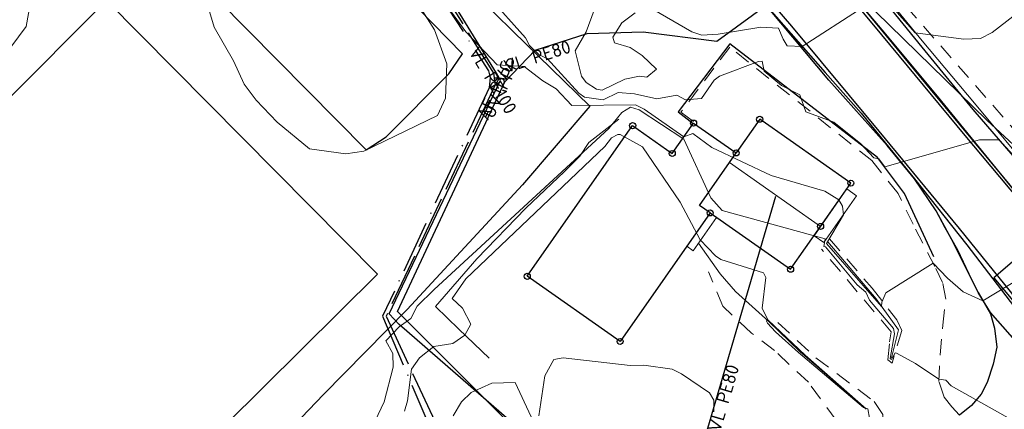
# Model space of a CAD drawing. Header units: metres. Extents: x 0 to 385757, y 0 to 6885278.
# Tile 95 of 108: x 309140 to 309233, y 6884257 to 6884294. Entities that reach past the tile are written whole.
import ezdxf

# ---------------------------------------------------------------- set-up
doc = ezdxf.new("R2010")
doc.units = ezdxf.units.M
for name, pattern in [('AvløpFelles', [7, 5, -1, 0, -1]), ('Overvann', [6, 5, -1]), ('STVEGKANT', [2.5, 1.5, -1])]:
    doc.linetypes.add(name, pattern=pattern)
for name, color, linetype in [('K--DI---', 7, 'Continuous'), ('K--DI---05009--TaksprangBunn', 9, 'Continuous'), ('K--DI---05014--Takkant-HUS_PRIKK', 8, 'Continuous'), ('K--DI---07006--Vegskulderkant', 9, 'Continuous'), ('K--DI---07536--GangfeltAvgrensning', 9, 'Continuous'), ('K--DI---09111--KantUtsnitt', 9, 'Continuous'), ('K--DI---Gjerde', 9, 'Continuous'), ('K--DI---Kjørebanekant', 9, 'Continuous'), ('K--DI---LednTraseseksjon-AF-Sosiinfo', 9, 'Continuous'), ('K--DI---LednTraseseksjon-OV-Sosiinfo', 9, 'Continuous'), ('K--DI---LednTraseseksjon-VL-Sosiinfo', 9, 'Continuous'), ('K--DI---VegFiktivGrense', 9, 'Continuous')]:
    doc.layers.add(name, color=color, linetype=linetype)
for name, color, linetype, lineweight in [('K--DI---05051--TrappBygg-HUSDIV', 8, 'Continuous', 9), ('K--DI---05081--Taksprang-HUSDIV', 8, 'Continuous', 9), ('K--DI---06002--MurLoddrett-STMUR', 8, 'STREK MED BDS208', 9), ('K--DI---06320--Idrettsanlegg-IDRETT', 8, 'Continuous', 9), ('K--DI---07007--AnnetVegarealAvgrensning-STVEGKANT', 252, 'STVEGKANT', 20), ('K--DI---07018--Vegdekkekant-VKANT', 250, 'Continuous', 25), ('K--DI---08000--LednTraseseksjon-Avløp felles', 1, 'AvløpFelles', 25), ('K--DI---08000--LednTraseseksjon-Over vann', 7, 'Overvann', 25), ('K--DI---08000--LednTraseseksjon-Vann', 5, 'Continuous', 25), ('K--DI---Høydekurve-KURVE', 8, 'Continuous', 9), ('K--DI---Høydekurve-TKURVE', 7, 'Continuous', 20), ('K--DI---Mønelinje-HUSDIV', 8, 'Continuous', 9)]:
    doc.layers.add(name, color=color, linetype=linetype, lineweight=lineweight)
doc.layers.add('K--DI---HUS_PRIKK', color=7, linetype='Continuous', true_color=0x000000)
doc.styles.add('Focus CAT', font='isocpeur.ttf')
doc.linetypes.add('STREK MED BDS208', pattern='A,3.5,[208,BDS.shx,S=128,R=0,X=0,Y=0]', length=3.5)

# ---------------------------------------------------------------- blocks, each defined once
blk = doc.blocks.new('BDS199')
at = {"layer": 'K--DI---'}
blk.add_circle((0, 0), 5, dxfattribs=at)

msp = doc.modelspace()

# ---------------------------------------------------------------- linework, layer by layer
at = {"layer": 'K--DI---05009--TaksprangBunn', "linetype": 'Continuous', "elevation": 14.46}
msp.add_lwpolyline([(309205.23, 6884275.3), (309204.21, 6884276.02), (309207.06, 6884280.09), (309207.7, 6884281)], dxfattribs=at)
at = {"layer": 'K--DI---05014--Takkant-HUS_PRIKK', "elevation": 14.46, "flags": 128}
msp.add_lwpolyline([(309205.23, 6884275.3), (309196.67, 6884263.09), (309187.84, 6884269.28), (309197.86, 6884283.59), (309201.63, 6884280.95), (309203.66, 6884283.84), (309207.7, 6884281)], dxfattribs=at)
at = {"layer": 'K--DI---05014--Takkant-HUS_PRIKK'}
msp.add_polyline3d([(309205.23, 6884275.3, 19.66), (309212.88, 6884269.95, 19.66), (309215.73, 6884274.02, 23.35), (309218.61, 6884278.13, 19.66), (309209.94, 6884284.2, 19.66), (309207.7, 6884281, 22.53)], dxfattribs=at)
at = {"layer": 'K--DI---05051--TrappBygg-HUSDIV'}
for points in [[(309218.23, 6884277.59, 13.49), (309219.16, 6884276.94, 13.49), (309216.05, 6884272.49, 11.73), (309215.12, 6884273.14, 11.73), (309218.23, 6884277.59, 13.49)], [(309203.02, 6884272.14, 10.03), (309203.63, 6884271.71, 10.03), (309205.84, 6884274.87, 11.67), (309205.23, 6884275.3, 11.67), (309203.02, 6884272.14, 10.03)]]:
    msp.add_polyline3d(points, dxfattribs=at)
at = {"layer": 'K--DI---05081--Taksprang-HUSDIV'}
msp.add_polyline3d([(309205.23, 6884275.3, 19.66), (309204.21, 6884276.02, 19.66), (309207.06, 6884280.09, 23.35), (309207.7, 6884281, 22.53)], dxfattribs=at)
at = {"layer": 'K--DI---06002--MurLoddrett-STMUR'}
for points in [[(309194.65, 6884328.87, 16.93), (309200.83, 6884321.45, 17.54), (309207.41, 6884313.3, 16.97), (309214.94, 6884304.2, 16.67), (309219.89, 6884298.38, 16.48), (309225.38, 6884291.65, 16.05), (309230.38, 6884285.74, 15.62), (309236.18, 6884278.77, 14.72), (309242.52, 6884270.55, 13.26)], [(309184.21, 6884261.5, 10.05), (309181.33, 6884264.27, 10.88), (309179.1, 6884266.42, 11.85), (309183.04, 6884270.95, 12.13), (309187.69, 6884275.76, 12.18), (309191.38, 6884279.24, 12.47), (309192.84, 6884280.69, 12.71), (309193.7, 6884281.99, 13.08), (309196.56, 6884284.2, 13.71)], [(309204.13, 6884272.42, 11.77), (309206.17, 6884269.52, 11.76), (309207.63, 6884267.85, 11.68), (309210.8, 6884264.99, 11.74)], [(309216.42, 6884272.56, 13.39), (309221.01, 6884267.15, 13.16), (309223.13, 6884264.19, 12.53), (309222.47, 6884261.53, 12.32)], [(309210.8, 6884264.99, 11.74), (309213.76, 6884262.14, 11.68), (309219.84, 6884256.87, 11.42)]]:
    msp.add_polyline3d(points, dxfattribs=at)
at = {"layer": 'K--DI---06320--Idrettsanlegg-IDRETT'}
msp.add_polyline3d([(309147.83, 6884295.48, 12.8), (309173.59, 6884269.5, 12.81), (309133.84, 6884230.16, 12.69), (309108.25, 6884255.87, 12.68), (309147.83, 6884295.48, 12.8)], dxfattribs=at)
at = {"layer": 'K--DI---07006--Vegskulderkant', "linetype": 'Continuous'}
for points in [[(309290.06, 6884208.56, 7.83), (309282.29, 6884218.39, 8.57), (309275.92, 6884226.2, 9.29), (309267.43, 6884236.7, 10.09), (309260.33, 6884245.43, 10.97), (309255.18, 6884252.01, 11.53), (309254.28, 6884253.13, 11.62), (309253.84, 6884254.65, 11.68), (309242.89, 6884267.8, 12.71), (309240.9, 6884269.36, 12.91), (309236.04, 6884275.12, 13.49), (309226.86, 6884286.4, 14.29), (309221.93, 6884292.27, 14.83), (309214.04, 6884301.63, 15.54), (309205.98, 6884311.53, 15.92), (309195.43, 6884324.63, 16.11), (309186.68, 6884335.69, 16.11), (309180.79, 6884343.71, 16.05), (309176.77, 6884349.59, 16.15), (309171.4, 6884357.88, 16.12), (309163.87, 6884369.49, 16.11)], [(309241.45, 6884254.99, 12.12), (309231.9, 6884265.85, 12.71), (309230.71, 6884267.74, 13.07), (309228.18, 6884272.82, 13.6), (309226.74, 6884275.5, 13.86), (309224.65, 6884278.53, 14.26), (309222.05, 6884281.7, 14.44), (309216.53, 6884287.92, 14.91), (309210.81, 6884294.71, 15.18), (309202.67, 6884304.24, 15.71), (309195.24, 6884312.57, 16.16), (309191.16, 6884318.05, 16.19), (309181.61, 6884330.27, 16.22), (309180.92, 6884330.98, 16.22), (309180.31, 6884331, 16.22), (309179.47, 6884330.94, 16.21), (309169.16, 6884346.66, 15.95), (309166.85, 6884350.65, 15.99), (309166.91, 6884351.86, 16.07), (309166.62, 6884352.36, 16.13), (309165.35, 6884354.55, 16.24), (309159.83, 6884363.04, 16.13)]]:
    msp.add_polyline3d(points, dxfattribs=at)
at = {"layer": 'K--DI---07007--AnnetVegarealAvgrensning-STVEGKANT'}
for points in [[(309239.51, 6884277.65, 14.92), (309234.75, 6884282.52, 15.43), (309223.67, 6884295.13, 16.34), (309226.6, 6884297.81, 16.49)], [(309228.95, 6884256.08, 11.95), (309228.23, 6884256.87, 11.9), (309227.49, 6884257.8, 11.92), (309226.97, 6884259.29, 11.97), (309227.1, 6884261.81, 12.3), (309227.35, 6884264.63, 12.71), (309227.64, 6884267.12, 12.83), (309227.34, 6884268.68, 12.9), (309226.6, 6884270.22, 12.97), (309224.53, 6884274.22, 13.37), (309223.1, 6884277.16, 13.7), (309220.6, 6884280.28, 13.9), (309207.1, 6884291.04, 14.59), (309202.45, 6884284.87, 14.01), (309203.79, 6884283.88, 14.02)], [(309216.58, 6884272.83, 13.57), (309220.63, 6884268.16, 13.15), (309222.97, 6884265.16, 12.73), (309223.45, 6884264.12, 12.43), (309222.53, 6884261.04, 11.8), (309222.14, 6884261.36, 11.77), (309222.29, 6884263.06, 11.77), (309222.45, 6884264, 11.77), (309215.81, 6884271.87, 11.77)], [(309211.68, 6884264.89, 11.61), (309215.28, 6884261.54, 11.5), (309220.82, 6884257.4, 11.36), (309221.66, 6884256.15, 11.23), (309221.58, 6884254.5, 11.13), (309221.41, 6884254.07, 11.04), (309220.99, 6884253.56, 10.85), (309220.3, 6884253.61, 10.78), (309219.03, 6884253.94, 10.55), (309218.26, 6884254.44, 10.45), (309217.2, 6884255.62, 10.31), (309214.58, 6884259.22, 10.18), (309212.75, 6884260.9, 10.24), (309211.34, 6884262.24, 10.22), (309209.15, 6884263.89, 10.21), (309206.45, 6884266.43, 10.05), (309205.07, 6884269.71, 10.08)]]:
    msp.add_polyline3d(points, dxfattribs=at)
at = {"layer": 'K--DI---07018--Vegdekkekant-VKANT'}
for points in [[(309241.74, 6884268.3, 12.7), (309241.16, 6884269.02, 12.75), (309233.15, 6884278.68, 13.65), (309226.18, 6884287.07, 14.45), (309216.32, 6884299.04, 15.3), (309210.12, 6884306.64, 15.77), (309203.34, 6884314.86, 16.05), (309195.91, 6884324.09, 16.35), (309190.92, 6884330.36, 16.41), (309186.32, 6884336.25, 16.39), (309182.45, 6884341.53, 16.12), (309179.69, 6884345.47, 15.98), (309174.97, 6884352.41, 15.98), (309171.38, 6884357.78, 16.15), (309167.28, 6884364.16, 16.15), (309163.18, 6884370.78, 16.16), (309157.91, 6884378.53, 16.13), (309152.63, 6884387.01, 16.18), (309147.42, 6884395.23, 16.27), (309143.34, 6884401.75, 16.08), (309141, 6884405.84, 15.92), (309140.58, 6884406.54, 15.91)], [(309244.84, 6884267.37, 12.46), (309240.93, 6884272.08, 13.04), (309237.88, 6884276, 13.47), (309234.05, 6884280.71, 13.82), (309230.24, 6884285.13, 14.34), (309225.4, 6884291.05, 14.91), (309221.09, 6884296.35, 15.18), (309216.01, 6884302.29, 15.76), (309211.61, 6884307.76, 15.95), (309207.66, 6884312.52, 16.07), (309204.26, 6884316.78, 16.23), (309200.12, 6884321.55, 16.33), (309194.82, 6884327.97, 16.59), (309191.47, 6884332.22, 16.59), (309188.79, 6884336.03, 16.47), (309185.18, 6884340.95, 16.26), (309181.91, 6884345.6, 16.13), (309181.68, 6884345.93, 16.13)], [(309210.81, 6884294.71, 15.18), (309216.16, 6884288.64, 14.88), (309219.59, 6884284.77, 14.77), (309223.55, 6884279.91, 14.41), (309224.65, 6884278.53, 14.26)], [(309230.71, 6884267.74, 13.07), (309229.85, 6884269.49, 13.22), (309228.77, 6884271.75, 13.41), (309227.59, 6884273.89, 13.8), (309226.74, 6884275.5, 13.86), (309224.65, 6884278.53, 14.26)], [(309230.71, 6884267.74, 13.07), (309231.88, 6884265.72, 12.89), (309232.28, 6884264.34, 12.8), (309232.5, 6884262.55, 12.54), (309232.16, 6884260.95, 12.47), (309231.56, 6884259.2, 12.33), (309231, 6884258.09, 12.24), (309230.07, 6884257.01, 12.2), (309228.95, 6884256.08, 11.95)]]:
    msp.add_polyline3d(points, dxfattribs=at)
at = {"layer": 'K--DI---07536--GangfeltAvgrensning'}
msp.add_polyline3d([(309239.1794, 6884271.1302, 13.11), (309237.2594, 6884273.4302, 13.11), (309232.2194, 6884269.1502, 13.31), (309234.1794, 6884266.8002, 13.31), (309239.1794, 6884271.1302, 13.11)], dxfattribs=at)
at = {"layer": 'K--DI---07536--GangfeltAvgrensning', "linetype": 'Continuous'}
msp.add_polyline3d([(309239.18, 6884271.13, 13.11), (309237.26, 6884273.43, 13.11), (309232.22, 6884269.15, 13.31), (309234.18, 6884266.8, 13.31), (309239.18, 6884271.13, 13.11)], dxfattribs=at)
at = {"layer": 'K--DI---08000--LednTraseseksjon-Avløp felles'}
for points in [[(309162.42, 6884341.54, 0), (309163.94, 6884327.79, 13.95), (309164.59, 6884319.17, 14.45), (309174.87, 6884303.68, 0), (309175.11, 6884302.66, 0), (309184.16, 6884288.8, 0), (309184.3, 6884288.16, 0)], [(309184.3, 6884288.16, 0), (309184.2, 6884287.18, 13.02), (309174.08, 6884265.48, 10.57)], [(309174.08, 6884265.48, 10.57), (309188.02, 6884232.81, 7.36)]]:
    msp.add_polyline3d(points, dxfattribs=at)
at = {"layer": 'K--DI---08000--LednTraseseksjon-Over vann'}
msp.add_polyline3d([(309175.89, 6884302.6, 0), (309184.61, 6884288.57, 0), (309184.78, 6884287.46, 13.08), (309174.41, 6884265.49, 12.26), (309189.94, 6884232.03, 8.09)], dxfattribs=at)
at = {"layer": 'K--DI---08000--LednTraseseksjon-Vann'}
msp.add_lwpolyline([(309200.31, 6884238.88), (309211.48, 6884276.88)], dxfattribs=at)
for points in [[(309202, 6884240.1, 0), (309200.45, 6884242.17, 10.05), (309190.5, 6884251.82, 9.99), (309175.66, 6884264.69, 11.89), (309174.7, 6884265.71, 12.13), (309185.3, 6884287.9, 0), (309184.9, 6884288.57, 0), (309175.92, 6884303.21, 0), (309164.99, 6884319.22, 0), (309164.15, 6884327.9, 14.06), (309162.76, 6884342.07, 15.24), (309162.59, 6884343.45, 0)], [(309200.31, 6884238.88, 10.01), (309195.2, 6884246.28, 0), (309189, 6884252.45, 0), (309175.48, 6884265.94, 0), (309185.7, 6884287.74, 0), (309188.59, 6884290.76, 14.64), (309193.53, 6884292.33, 16.04), (309198.85, 6884292.5, 15.85), (309205.86, 6884291.61, 16.05), (309225.38, 6884305.85, 0), (309225.91, 6884321.46, 0)]]:
    msp.add_polyline3d(points, dxfattribs=at)
at = {"layer": 'K--DI---09111--KantUtsnitt', "linetype": 'Continuous'}
for points in [[(309241.74, 6884268.3, 12.7), (309241.16, 6884269.02, 12.75), (309233.15, 6884278.68, 13.65), (309226.18, 6884287.07, 14.45), (309216.32, 6884299.04, 15.3), (309210.12, 6884306.64, 15.77), (309203.34, 6884314.86, 16.05), (309195.91, 6884324.09, 16.35), (309190.92, 6884330.36, 16.41), (309186.32, 6884336.25, 16.39), (309182.45, 6884341.53, 16.12), (309179.69, 6884345.47, 15.98), (309174.97, 6884352.41, 15.98), (309171.38, 6884357.78, 16.15), (309167.28, 6884364.16, 16.15), (309163.18, 6884370.78, 16.16), (309157.91, 6884378.53, 16.13), (309152.63, 6884387.01, 16.18), (309147.42, 6884395.23, 16.27), (309143.34, 6884401.75, 16.08), (309141, 6884405.84, 15.92), (309140.58, 6884406.54, 15.91)], [(309244.84, 6884267.37, 12.46), (309240.93, 6884272.08, 13.04), (309237.88, 6884276, 13.47), (309234.05, 6884280.71, 13.82), (309230.24, 6884285.13, 14.34), (309225.4, 6884291.05, 14.91), (309221.09, 6884296.35, 15.18), (309216.01, 6884302.29, 15.76), (309211.61, 6884307.76, 15.95), (309207.66, 6884312.52, 16.07), (309204.26, 6884316.78, 16.23), (309200.12, 6884321.55, 16.33), (309194.82, 6884327.97, 16.59), (309191.47, 6884332.22, 16.59), (309188.79, 6884336.03, 16.47), (309185.18, 6884340.95, 16.26), (309181.91, 6884345.6, 16.13), (309181.68, 6884345.93, 16.13)], [(309210.81, 6884294.71, 15.18), (309216.16, 6884288.64, 14.88), (309219.59, 6884284.77, 14.77), (309223.55, 6884279.91, 14.41), (309224.65, 6884278.53, 14.26)], [(309230.71, 6884267.74, 13.07), (309229.85, 6884269.49, 13.22), (309228.77, 6884271.75, 13.41), (309227.59, 6884273.89, 13.8), (309226.74, 6884275.5, 13.86), (309224.65, 6884278.53, 14.26)], [(309224.65, 6884278.53, 14.26), (309229.65, 6884272.27, 13.56), (309234.59, 6884265.82, 13.12), (309240.74, 6884258.27, 12.68), (309245.61, 6884252.62, 12.05)], [(309230.71, 6884267.74, 13.07), (309231.88, 6884265.72, 12.89), (309232.28, 6884264.34, 12.8), (309232.5, 6884262.55, 12.54), (309232.16, 6884260.95, 12.47), (309231.56, 6884259.2, 12.33), (309231, 6884258.09, 12.24), (309230.07, 6884257.01, 12.2), (309228.95, 6884256.08, 11.95)]]:
    msp.add_polyline3d(points, dxfattribs=at)
at = {"layer": 'K--DI---Gjerde', "linetype": 'Continuous'}
for points in [[(309167.62, 6884304.8, 14.92), (309165.46, 6884303.1, 15.8), (309159.76, 6884297.72, 15.33), (309158.43, 6884295.55, 14.66), (309172.53, 6884281.31, 14.82), (309174.42, 6884282.54, 15.36), (309180.37, 6884288.51, 15.36), (309181.67, 6884290.42, 14.93), (309167.62, 6884304.8, 14.92)], [(309181.43, 6884297.54, 15.16), (309186.47, 6884292.58, 15.39), (309193.8, 6884285.45, 15.03), (309187.38, 6884277.97, 14.7), (309176.43, 6884266.14, 14.21), (309168.46, 6884258.04, 14.25), (309159.38, 6884248.6, 14.24), (309151.45, 6884240.44, 14.25), (309140.7, 6884229.47, 13.73)], [(309226.51, 6884271.13, 14.03), (309223.71, 6884277.16, 14.96), (309221.14, 6884280.58, 15.22), (309207.1, 6884291.35, 16.02), (309202.19, 6884284.89, 15.3), (309203.62, 6884283.78, 15.31)], [(309210.74, 6884265.12, 12.7), (309214.27, 6884261.78, 12.71), (309220.06, 6884256.7, 12.51)]]:
    msp.add_polyline3d(points, dxfattribs=at)
at = {"layer": 'K--DI---Høydekurve-KURVE', "flags": 128}
for points, elevation in [([(309250.22, 6884286.61), (309246.83, 6884288.49), (309244.09, 6884290.26), (309242.96, 6884291.43), (309240.95, 6884294.28), (309239.87, 6884295.33), (309238.33, 6884295.53), (309235.12, 6884294.81), (309232.06, 6884292.44), (309230.95, 6884291.88), (309229.34, 6884291.8), (309224.72, 6884292.41), (309208.31, 6884310.95), (309207.53, 6884311.56), (309190.28, 6884315.43), (309183.05, 6884323.31), (309181.46, 6884326.4), (309166.5, 6884350.76), (309166.49, 6884351.15), (309165.07, 6884353.08), (309163.54, 6884354.22), (309163.02, 6884355), (309139.75, 6884393.25)], 16), ([(309164.91, 6884302.29), (309166.6, 6884303.02), (309168.63, 6884302.3), (309172.23, 6884300.1), (309175.13, 6884297.79), (309176.8, 6884296.22), (309179.02, 6884292.68), (309180.2, 6884289.45), (309180.06, 6884286.19), (309179.3, 6884284.54), (309172.3, 6884281.18), (309170.59, 6884280.91), (309167.12, 6884281.39), (309164.06, 6884283.92), (309162.04, 6884286), (309160.9, 6884287.52), (309159.91, 6884289.74), (309158.06, 6884292.95), (309157.44, 6884295.07), (309157.94, 6884298.22), (309161.1, 6884300.24), (309163.84, 6884301.34), (309164.91, 6884302.29)], 13), ([(309238.96, 6884271.67), (309231.17, 6884266.96), (309229.29, 6884267.82), (309227.79, 6884269.1), (309226.45, 6884270.52), (309221.94, 6884267.72), (309221.55, 6884266.82), (309221.54, 6884266.41), (309216.31, 6884272.41), (309217.9, 6884275.13), (309217.82, 6884275.93), (309217.46, 6884276.53), (309216.13, 6884277.36), (309211.03, 6884278.87), (309205.38, 6884281.53), (309203.59, 6884282.85), (309202.74, 6884282.52), (309198.95, 6884285.16), (309198.14, 6884285.56), (309192.08, 6884285.49), (309190.6, 6884287.09), (309189.32, 6884287.86), (309187.55, 6884289.22), (309184.99, 6884289.37), (309181.98, 6884292.51), (309177.45, 6884298.73)], 13), ([(309234.02, 6884280.83), (309232.71, 6884282.26), (309230.86, 6884282.26), (309221.83, 6884279.67), (309221.27, 6884280.45), (309220.79, 6884280.54), (309219.52, 6884281.91), (309217, 6884283.93), (309214.32, 6884284.91), (309213.77, 6884286.52), (309212.03, 6884287.41), (309210.38, 6884288.78), (309210.19, 6884289.71), (309209.83, 6884289.7), (309206.13, 6884288.3), (309205.62, 6884287.91), (309204.41, 6884286.16), (309202.87, 6884286.03), (309202.05, 6884286.5), (309200.17, 6884286.14), (309198.04, 6884286.6), (309196.48, 6884286.74), (309195.04, 6884286.04), (309193.29, 6884286.29), (309192.73, 6884286.67), (309189.72, 6884289.98), (309188.98, 6884290.31), (309188.06, 6884291.21), (309187.66, 6884291.94), (309184.16, 6884295.9)], 14), ([(309140.56, 6884295.14), (309140.18, 6884293.02), (309133.79, 6884284.44)], 13), ([(309236.38, 6884254.27), (309228.15, 6884258.89), (309227.63, 6884259.4), (309226.98, 6884259.52), (309224.75, 6884261.01), (309222.94, 6884261.97), (309222.82, 6884262), (309222.49, 6884261.38), (309222.36, 6884261.48), (309222.77, 6884263.81), (309222.67, 6884264.31), (309220.4, 6884267.02), (309220.04, 6884267.79), (309219.21, 6884268.47), (309216.21, 6884272.07), (309216.03, 6884272.12), (309216.18, 6884272.83), (309206.36, 6884275.52), (309205.28, 6884276.73), (309202.74, 6884282.31), (309198.48, 6884285.08), (309197.64, 6884285.34), (309196.82, 6884284.84), (309195.58, 6884283.33), (309178.97, 6884268.03), (309177.38, 6884266.45), (309176.76, 6884265.27), (309175.65, 6884264.49), (309174.39, 6884263.15), (309175.05, 6884261.94), (309175.07, 6884260.66), (309174.22, 6884257.37), (309172.8, 6884254.34)], 12), ([(309220.37, 6884255.8), (309220.24, 6884256.69), (309219.82, 6884256.81), (309213.62, 6884262.03), (309211.43, 6884264), (309210.68, 6884264.83), (309210.59, 6884265.03), (309210.7, 6884265.16), (309210.19, 6884266.25), (309210.53, 6884269.16), (309210.31, 6884269.6), (309206.23, 6884270.89), (309205.74, 6884271.21), (309204.27, 6884272.75), (309202.38, 6884276.31), (309198.81, 6884281.59), (309196.67, 6884282.75), (309196.46, 6884282.76), (309195.84, 6884282.44), (309195.22, 6884281.61), (309182, 6884269.04), (309180.69, 6884267.18), (309181.67, 6884266.27), (309182.46, 6884264.75), (309181.89, 6884263.69), (309180.76, 6884262.91), (309178.94, 6884262.61), (309177.59, 6884261.53), (309176.82, 6884260.47), (309176.45, 6884257.46), (309176.15, 6884256.47)], 11)]:
    msp.add_lwpolyline(points, dxfattribs=dict(at, elevation=elevation))
at = {"layer": 'K--DI---Høydekurve-TKURVE', "flags": 128}
for points, elevation in [([(309198.1, 6884294.3), (309196.82, 6884293.35), (309195.96, 6884292.01), (309196.14, 6884291.45), (309197.63, 6884291.01), (309198.76, 6884290.27), (309200.13, 6884288.96), (309199.21, 6884288.2), (309198.51, 6884288.3), (309197.12, 6884288.02), (309194.95, 6884286.96), (309194.43, 6884287.06), (309193.43, 6884287.69), (309192.98, 6884288.28), (309192.39, 6884290.69), (309193.45, 6884292.49), (309194.75, 6884296.06)], 15), ([(309219.77, 6884294.85), (309213.98, 6884291.11), (309212.57, 6884291.18), (309212.18, 6884291.8), (309211.74, 6884292.85), (309210.05, 6884292.95), (309205.98, 6884292.27), (309204.44, 6884292.19), (309203.49, 6884292.49), (309199.87, 6884294.58)], 15), ([(309236.21, 6884279.82), (309231.53, 6884284.1), (309220.98, 6884294.39)], 15), ([(309198.92, 6884260.85), (309197.62, 6884260.82), (309191.25, 6884261.54), (309190.37, 6884261.38), (309189.51, 6884259.84), (309188.95, 6884256.02)], 10), ([(309205.57, 6884256.41), (309205.57, 6884257.52), (309205.16, 6884258.21), (309202.49, 6884260.02), (309201.63, 6884260.46), (309198.92, 6884260.85)], 10), ([(309188.21, 6884255.92), (309186.7, 6884259.2), (309184.48, 6884259.14), (309182.49, 6884258.26), (309181.59, 6884257.36), (309180.79, 6884256.04)], 10)]:
    msp.add_lwpolyline(points, dxfattribs=dict(at, elevation=elevation))
at = {"layer": 'K--DI---Kjørebanekant', "linetype": 'Continuous'}
for points in [[(309291.83, 6884205.92, 7.65), (309282.63, 6884217.18, 8.53), (309273.58, 6884228.62, 9.41), (309266.41, 6884237.46, 10.14), (309253.87, 6884252.92, 11.52), (309249.65, 6884257.96, 12.15), (309241.73, 6884267.53, 12.89), (309237.05, 6884273.63, 13.34), (309229.48, 6884282.66, 14.02), (309220.8, 6884293.13, 14.84), (309211.51, 6884304.29, 15.59), (309203.02, 6884314.6, 15.93), (309194.15, 6884325.49, 16.23), (309187.1, 6884334.38, 16.24), (309181.61, 6884341.51, 16.19), (309176.6, 6884349.2, 16.15), (309169.22, 6884360.5, 16.15), (309163.65, 6884369.32, 16.14)], [(309160.21, 6884363.07, 16.26), (309170.32, 6884347.61, 16.18), (309177.16, 6884337.36, 16.26), (309182.81, 6884329.77, 16.3), (309187.29, 6884324, 16.3), (309195.8, 6884313.43, 16.24), (309201.19, 6884307.12, 15.99), (309206.28, 6884300.83, 15.8), (309212.98, 6884293.04, 15.29), (309221.28, 6884283.07, 14.59), (309228.91, 6884273.83, 13.74), (309233.76, 6884267.83, 13.1), (309237.04, 6884263.67, 12.91), (309245.31, 6884253.47, 12.08), (309252.3, 6884244.71, 11.49), (309260.85, 6884234.19, 10.52), (309268.99, 6884224.59, 9.46), (309275.61, 6884216.24, 8.82), (309283.29, 6884206.87, 8.14), (309293.46, 6884194.29, 7.1)]]:
    msp.add_polyline3d(points, dxfattribs=at)
at = {"layer": 'K--DI---Mønelinje-HUSDIV', "elevation": 23.35, "flags": 128}
msp.add_lwpolyline([(309215.73, 6884274.02), (309207.06, 6884280.09)], dxfattribs=at)
at = {"layer": 'K--DI---VegFiktivGrense', "linetype": 'Continuous'}
msp.add_polyline3d([(309224.65, 6884278.53, 14.26), (309229.65, 6884272.27, 13.56), (309234.59, 6884265.82, 13.12), (309240.74, 6884258.27, 12.68), (309245.61, 6884252.62, 12.05)], dxfattribs=at)

# ---------------------------------------------------------------- block references
at = {"layer": 'K--DI---HUS_PRIKK', "linetype": 'Continuous'}
for p, xscale, yscale, rotation in [((309209.94, 6884284.2, 19.66), 0.05744261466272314, 0.05744261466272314, 235.0079798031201), ((309197.86, 6884283.59, 14.46), 0.05744081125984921, 0.05744081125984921, 324.9977811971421), ((309203.66, 6884283.84, 14.46), 0.05742255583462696, 0.05742255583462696, 324.8939206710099), ((309201.63, 6884280.95, 14.46), 0.0574262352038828, 0.0574262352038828, 54.91494567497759), ((309207.7, 6884281, 22.53), 0.05744261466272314, 0.05744261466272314, 235.0079798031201), ((309207.7, 6884281, 14.46), 0.05742255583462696, 0.05742255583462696, 324.8939206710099), ((309218.61, 6884278.13, 19.66), 0.05744183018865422, 0.05744183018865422, 145.0035447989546), ((309205.23, 6884275.3, 19.66), 0.05744706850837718, 0.05744706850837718, 325.0331205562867), ((309205.23, 6884275.3, 14.46), 0.05743539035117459, 0.05743539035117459, 234.967058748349), ((309215.73, 6884274.02, 23.35), 0.05743765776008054, 0.05743765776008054, 54.97992114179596), ((309187.84, 6884269.28, 14.46), 0.05744118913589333, 0.05744118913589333, 54.99991905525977), ((309212.88, 6884269.95, 19.66), 0.05744094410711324, 0.05744094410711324, 54.99853284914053), ((309196.67, 6884263.09, 14.46), 0.05743569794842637, 0.05743569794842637, 144.9688046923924)]:
    msp.add_blockref('BDS199', p, dxfattribs=dict(at, xscale=xscale, yscale=yscale, rotation=rotation))

# ---------------------------------------------------------------- texts
at = {"layer": 'K--DI---LednTraseseksjon-AF-Sosiinfo', "linetype": 'Continuous', "insert": (309184.2, 6884287.18, 13.02), "char_height": 1.25, "attachment_point": 2, "rotation": 64.997563, "style": 'Focus CAT'}
msp.add_mtext('AF PVC', dxfattribs=at)
at = {"layer": 'K--DI---LednTraseseksjon-OV-Sosiinfo', "linetype": 'Continuous', "insert": (309184.78, 6884287.46, 13.08), "char_height": 1.25, "attachment_point": 2, "rotation": 64.732348, "style": 'Focus CAT'}
msp.add_mtext('OV PPP', dxfattribs=at)
at = {"layer": 'K--DI---LednTraseseksjon-VL-Sosiinfo', "linetype": 'Continuous', "char_height": 1.25, "attachment_point": 2, "style": 'Focus CAT'}
for s, insert, rotation in [('VL PE100', (309185.1, 6884288.235), 300.837832), ('VL PE80', (309188.59, 6884290.76, 14.64), 17.630973), ('VL PE80', (309205.895, 6884257.88), 73.61944)]:
    msp.add_mtext(s, dxfattribs=dict(at, insert=insert, rotation=rotation))

doc.saveas('drawing.dxf')
